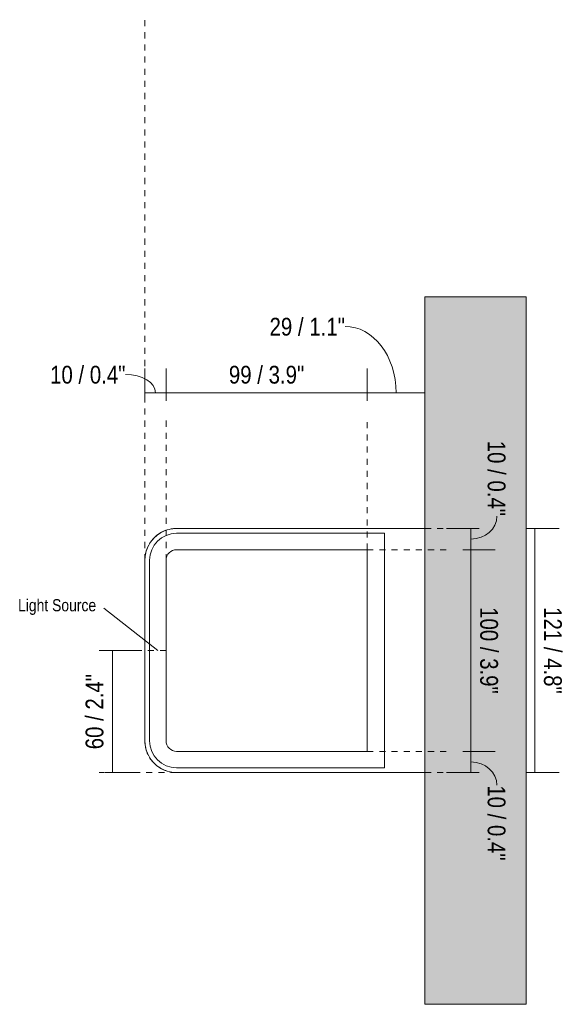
# Model space of a CAD drawing. Header units: millimetres. Extents: x -6754 to -5220, y 134 to 6891.
# Tile 2 of 2: x -6223 to -5954, y 6405 to 6891. Entities that reach past the tile are written whole.
import ezdxf

# ---------------------------------------------------------------- set-up
doc = ezdxf.new("R2010")
doc.units = ezdxf.units.MM
doc.linetypes.add('Dash', pattern=[6, 3, -3])
doc.linetypes.add('Hidden', pattern=[7.14375, 4.7625, -2.38125])
doc.layers.add('A-ANNO-DIMS', color=7, linetype='Dash', lineweight=9, true_color=0xd2d2d2)
for name, color, linetype, lineweight in [('A-ANNO-DIMS-4', 7, 'Continuous', 9), ('A-WALL', 7, 'Continuous', 9), ('E-LITE-EQPM', 7, 'Continuous', 20), ('G-ANNO-TEXT', 7, 'Continuous', 9)]:
    doc.layers.add(name, color=color, linetype=linetype, lineweight=lineweight)
doc.styles.add('Arial Narrow', font='ARIALN.TTF', dxfattribs={"height": 8.8})
doc.styles.add('Arial Narrow_1', font='ARIALN.TTF', dxfattribs={"height": 6})
doc.dimstyles.new('FARO_-_2_2mm_Arial_Narrow_mm_Inch_Left', dxfattribs={"dimscale": 304.8, "dimtxt": 9.006193, "dimasz": 0, "dimexe": 0.03937, "dimexo": 0.0625, "dimgap": 0.006562, "dimtad": 1, "dimdec": 0, "dimzin": 0, "dimdsep": 46, "dimtxsty": 'Arial Narrow', "dimblk1": 'NONE', "dimblk2": 'NONE', "dimsah": 1, "dimcen": 0.09, "dimadec": 0, "dimazin": 0, "dimtfac": 1, "dimtdec": 4, "dimtix": 1, "dimtmove": 0, "dimatfit": 3, "dimfxl": 0.013123, "dimfxlon": 1, "dimtvp": 1, "dimtolj": 1, "dimtzin": 0, "dimarcsym": 2})
doc.dimstyles.new('FARO_-_2_2mm_Arial_Narrow_mm_Inch_Left_1', dxfattribs={"dimscale": 304.8, "dimtxt": 9.006193, "dimasz": 0, "dimexe": 0.03937, "dimexo": 0.0625, "dimgap": 0.006562, "dimtad": 1, "dimdec": 0, "dimzin": 0, "dimdsep": 46, "dimtxsty": 'Arial Narrow', "dimblk1": 'NONE', "dimblk2": 'NONE', "dimsah": 1, "dimcen": 0.09, "dimadec": 0, "dimazin": 0, "dimtfac": 1, "dimtdec": 4, "dimtix": 1, "dimtmove": 1, "dimatfit": 3, "dimfxl": 0.013123, "dimfxlon": 1, "dimtvp": 1, "dimtolj": 1, "dimtzin": 0, "dimarcsym": 2})
doc.dimstyles.new('FARO_-_2_2mm_Arial_Narrow_mm_Inch_Left_2', dxfattribs={"dimscale": 304.8, "dimtxt": 9.006193, "dimasz": 0, "dimexe": 0.03937, "dimexo": 0.0625, "dimgap": 0.006562, "dimtad": 1, "dimdec": 0, "dimzin": 0, "dimdsep": 46, "dimtxsty": 'Arial Narrow', "dimblk1": 'NONE', "dimblk2": 'NONE', "dimsah": 1, "dimcen": 0.09, "dimadec": 0, "dimazin": 0, "dimtfac": 1, "dimtdec": 4, "dimtix": 1, "dimtmove": 0, "dimatfit": 3, "dimfxl": 0.013123, "dimfxlon": 1, "dimtvp": 1, "dimtolj": 1, "dimtzin": 0, "dimarcsym": 2})
doc.dimstyles.new('FARO_-_2_2mm_Arial_Narrow_mm_Inch_Right', dxfattribs={"dimscale": 304.8, "dimtxt": 9.006193, "dimasz": 0, "dimexe": 0.03937, "dimexo": 0.0625, "dimgap": 0.006562, "dimtad": 1, "dimdec": 0, "dimzin": 0, "dimdsep": 46, "dimtxsty": 'Arial Narrow', "dimblk1": 'NONE', "dimblk2": 'NONE', "dimsah": 1, "dimcen": 0.09, "dimadec": 0, "dimazin": 0, "dimtfac": 1, "dimtdec": 4, "dimtix": 1, "dimtmove": 1, "dimatfit": 3, "dimfxl": 0.013123, "dimfxlon": 1, "dimtvp": 1, "dimtolj": 1, "dimtzin": 0, "dimarcsym": 2})
doc.dimstyles.new('FARO_-_2_2mm_Arial_Narrow_mm_Inch_Right_1', dxfattribs={"dimscale": 304.8, "dimtxt": 9.006193, "dimasz": 0, "dimexe": 0.03937, "dimexo": 0.0625, "dimgap": 0.006562, "dimtad": 1, "dimdec": 0, "dimzin": 0, "dimdsep": 46, "dimtxsty": 'Arial Narrow', "dimblk1": 'NONE', "dimblk2": 'NONE', "dimsah": 1, "dimcen": 0.09, "dimadec": 0, "dimazin": 0, "dimtfac": 1, "dimtdec": 4, "dimtix": 1, "dimtmove": 0, "dimatfit": 3, "dimfxl": 0.013123, "dimfxlon": 1, "dimtvp": 1, "dimtolj": 1, "dimtzin": 0, "dimarcsym": 2})

# ---------------------------------------------------------------- blocks, each defined once
blk = doc.blocks.new('71272 - 71272 AXEL LED White wall lamp-554613-Planta_PDF')
at = {"layer": 'E-LITE-EQPM'}
for centre, start, end in [((-3391.63, 6624.17), 121.4903, 148.5097), ((-3391.63, 6624.17), 107.4911, 117.5089), ((-3391.63, 6624.17), 90, 103.5097), ((-3391.63, 6624.17), 152.4911, 162.5089), ((-3391.63, 6624.17), 166.4903, 180), ((-3391.63, 6534.82), 180, 193.5097), ((-3391.63, 6534.82), 197.4911, 207.5089), ((-3391.63, 6534.82), 211.4903, 238.5097), ((-3391.63, 6534.82), 242.4911, 252.5089), ((-3391.63, 6534.82), 256.4903, 270)]:
    blk.add_arc(centre, 15.67, start, end, dxfattribs=at)
blk = doc.blocks.new('DIMBLOCK2-Planta_PDF')
at = {"layer": 'A-ANNO-DIMS-4', "color": 251, "true_color": 0x5b5b5b, "transparency": 16777216}
for p, q in [((-6160.81, 6706.66), (-6160.81, 6718.91)), ((-6150.33, 6702.91), (-6150.33, 6718.91)), ((-6160.81, 6706.91), (-6150.33, 6706.91)), ((-6160.81, 6706.91), (-6160.81, 6702.91)), ((-6150.33, 6706.91), (-6150.33, 6702.91))]:
    blk.add_line(p, q, dxfattribs=at)
blk.add_ellipse((-6170.32, 6706.91), major_axis=(14.75, 0), ratio=0.62027, start_param=0, end_param=1.570796, dxfattribs=at)
at = {"layer": 'A-ANNO-DIMS-4', "color": 0, "transparency": 16777216, "insert": (-6207.63, 6720.28), "char_height": 8.8, "width": 44.7736, "attachment_point": 1, "line_spacing_factor": 0.974696, "style": 'Arial Narrow'}
blk.add_mtext('10 / 0.4"', dxfattribs=at)
blk = doc.blocks.new('_None')
blk = doc.blocks.new('DIMBLOCK3-Planta_PDF')
at = {"layer": 'A-ANNO-DIMS-4', "color": 251, "true_color": 0x5b5b5b, "transparency": 16777216}
for p, q in [((-6150.33, 6702.91), (-6150.33, 6718.91)), ((-6050.96, 6702.91), (-6050.96, 6718.91)), ((-6150.33, 6706.91), (-6050.96, 6706.91)), ((-6150.33, 6706.91), (-6150.33, 6702.91)), ((-6050.96, 6706.91), (-6050.96, 6702.91))]:
    blk.add_line(p, q, dxfattribs=at)
at = {"layer": 'A-ANNO-DIMS-4', "color": 0, "transparency": 16777216, "insert": (-6119.3, 6720.28), "char_height": 8.8, "width": 44.7736, "attachment_point": 1, "line_spacing_factor": 0.974696, "style": 'Arial Narrow'}
blk.add_mtext('99 / 3.9"', dxfattribs=at)
blk = doc.blocks.new('DIMBLOCK4-Planta_PDF')
at = {"layer": 'A-ANNO-DIMS-4', "color": 251, "true_color": 0x5b5b5b, "transparency": 16777216}
for p, q in [((-6050.96, 6702.91), (-6050.96, 6718.91)), ((-6022.46, 6706.66), (-6022.46, 6718.91)), ((-6050.96, 6706.91), (-6022.46, 6706.91)), ((-6050.96, 6706.91), (-6050.96, 6702.91)), ((-6022.46, 6706.91), (-6022.46, 6702.91))]:
    blk.add_line(p, q, dxfattribs=at)
blk.add_ellipse((-6061.9, 6706.91), major_axis=(0, 32.88), ratio=0.765965, start_param=4.712389, end_param=6.283185, dxfattribs=at)
at = {"layer": 'A-ANNO-DIMS-4', "color": 0, "transparency": 16777216, "insert": (-6099.21, 6744.01), "char_height": 8.8, "width": 44.7736, "attachment_point": 1, "line_spacing_factor": 0.974696, "style": 'Arial Narrow'}
blk.add_mtext('29 / 1.1"', dxfattribs=at)
blk = doc.blocks.new('DIMBLOCK5-Planta_PDF')
at = {"layer": 'A-ANNO-DIMS-4', "color": 251, "true_color": 0x5b5b5b, "transparency": 16777216}
for p, q in [((-6003.73, 6529.63), (-5987.73, 6529.63)), ((-5999.73, 6529.63), (-6003.73, 6529.63)), ((-5999.73, 6519.15), (-5999.73, 6529.63)), ((-5999.48, 6519.15), (-6011.73, 6519.15)), ((-5999.73, 6519.15), (-5995.73, 6519.15))]:
    blk.add_line(p, q, dxfattribs=at)
blk.add_ellipse((-5999.73, 6512.86), major_axis=(12.85, 0), ratio=0.897309, start_param=0, end_param=1.570796, dxfattribs=at)
at = {"layer": 'A-ANNO-DIMS-4', "color": 0, "transparency": 16777216, "insert": (-5982.66, 6512.86), "char_height": 8.8, "width": 44.7736, "attachment_point": 1, "rotation": 270, "line_spacing_factor": 0.974696, "style": 'Arial Narrow'}
blk.add_mtext('10 / 0.4"', dxfattribs=at)
blk = doc.blocks.new('DIMBLOCK6-Planta_PDF')
at = {"layer": 'A-ANNO-DIMS-4', "color": 251, "true_color": 0x5b5b5b, "transparency": 16777216}
for p, q in [((-6003.73, 6629.36), (-5987.73, 6629.36)), ((-5999.73, 6629.36), (-6003.73, 6629.36)), ((-5999.73, 6529.63), (-5999.73, 6629.36)), ((-6003.73, 6529.63), (-5987.73, 6529.63)), ((-5999.73, 6529.63), (-6003.73, 6529.63))]:
    blk.add_line(p, q, dxfattribs=at)
at = {"layer": 'A-ANNO-DIMS-4', "color": 0, "transparency": 16777216, "insert": (-5986.36, 6600.94), "char_height": 8.8, "width": 51.464, "attachment_point": 1, "rotation": 270, "line_spacing_factor": 0.974696, "style": 'Arial Narrow'}
blk.add_mtext('100 / 3.9"', dxfattribs=at)
blk = doc.blocks.new('DIMBLOCK7-Planta_PDF')
at = {"layer": 'A-ANNO-DIMS-4', "color": 251, "true_color": 0x5b5b5b, "transparency": 16777216}
for p, q in [((-5999.48, 6639.84), (-6011.73, 6639.84)), ((-5999.73, 6629.36), (-5999.73, 6639.84)), ((-5999.73, 6639.84), (-5995.73, 6639.84)), ((-6003.73, 6629.36), (-5987.73, 6629.36)), ((-5999.73, 6629.36), (-6003.73, 6629.36))]:
    blk.add_line(p, q, dxfattribs=at)
blk.add_ellipse((-5999.73, 6645.9), major_axis=(12.85, 0), ratio=0.879747, start_param=4.712389, end_param=6.283185, dxfattribs=at)
at = {"layer": 'A-ANNO-DIMS-4', "color": 0, "transparency": 16777216, "insert": (-5982.66, 6683.22), "char_height": 8.8, "width": 44.7736, "attachment_point": 1, "rotation": 270, "line_spacing_factor": 0.974696, "style": 'Arial Narrow'}
blk.add_mtext('10 / 0.4"', dxfattribs=at)
blk = doc.blocks.new('DIMBLOCK8-Planta_PDF')
at = {"layer": 'A-ANNO-DIMS-4', "color": 251, "true_color": 0x5b5b5b, "transparency": 16777216}
for p, q in [((-5972.21, 6639.84), (-5956.21, 6639.84)), ((-5968.21, 6639.84), (-5972.21, 6639.84)), ((-5968.21, 6519.15), (-5968.21, 6639.84)), ((-5972.21, 6519.15), (-5956.21, 6519.15)), ((-5968.21, 6519.15), (-5972.21, 6519.15))]:
    blk.add_line(p, q, dxfattribs=at)
at = {"layer": 'A-ANNO-DIMS-4', "color": 0, "transparency": 16777216, "insert": (-5954.84, 6600.94), "char_height": 8.8, "width": 51.464, "attachment_point": 1, "rotation": 270, "line_spacing_factor": 0.974696, "style": 'Arial Narrow'}
blk.add_mtext('121 / 4.8"', dxfattribs=at)
blk = doc.blocks.new('DIMBLOCK9-Planta_PDF')
at = {"layer": 'A-ANNO-DIMS-4', "color": 251, "linetype": 'Hidden', "true_color": 0x5b5b5b, "transparency": 16777216}
blk.add_line((-6176.74, 6579.5), (-6180.74, 6579.5), dxfattribs=at)
at = {"layer": 'A-ANNO-DIMS-4', "color": 251, "true_color": 0x5b5b5b, "transparency": 16777216}
for p, q in [((-6176.99, 6579.5), (-6164.74, 6579.5)), ((-6176.74, 6579.5), (-6176.74, 6519.15)), ((-6176.74, 6519.15), (-6180.74, 6519.15)), ((-6176.99, 6519.15), (-6164.74, 6519.15))]:
    blk.add_line(p, q, dxfattribs=at)
at = {"layer": 'A-ANNO-DIMS-4', "color": 0, "transparency": 16777216, "insert": (-6190.11, 6530.67), "char_height": 8.8, "width": 44.7736, "attachment_point": 1, "rotation": 90, "line_spacing_factor": 0.974696, "style": 'Arial Narrow'}
blk.add_mtext('60 / 2.4"', dxfattribs=at)

msp = doc.modelspace()

# ---------------------------------------------------------------- hatches: boundary and pattern name
at = {"layer": 'A-WALL', "true_color": 0xf7f7f7}
msp.add_hatch(color=7, dxfattribs=at).paths.add_polyline_path([(-5972.46, 6404.57), (-5972.46, 6754.42), (-6022.46, 6754.42), (-6022.46, 6404.57)], flags=0)

# ---------------------------------------------------------------- linework, layer by layer
at = {"layer": 'A-ANNO-DIMS'}
for p, q in [((-6160.81, 6624.17), (-6160.81, 6891.41)), ((-6150.33, 6624.17), (-6150.33, 6693.36)), ((-6050.96, 6629.36), (-6050.96, 6693.36)), ((-6022.46, 6639.84), (-5997.46, 6639.84)), ((-6050.96, 6629.36), (-6009.96, 6629.36)), ((-6150.33, 6579.5), (-6183.33, 6579.5)), ((-6050.96, 6529.63), (-6009.96, 6529.63)), ((-6145.14, 6519.15), (-6183.33, 6519.15)), ((-6022.46, 6519.15), (-5997.46, 6519.15))]:
    msp.add_line(p, q, dxfattribs=at)
at = {"layer": 'A-ANNO-DIMS', "color": 251, "linetype": 'Continuous', "true_color": 0x5b5b5b}
msp.add_line((-6154.33, 6579.5), (-6181.12, 6600.43), dxfattribs=at)
at = {"layer": 'A-WALL', "color": 253, "true_color": 0xaaaaaa}
for p, q in [((-6022.46, 6639.84), (-6022.46, 6754.42)), ((-6022.46, 6754.42), (-5972.46, 6754.42)), ((-5972.46, 6754.42), (-5972.46, 6404.57)), ((-6022.46, 6404.57), (-6022.46, 6519.15)), ((-6022.46, 6404.57), (-5972.46, 6404.57))]:
    msp.add_line(p, q, dxfattribs=at)
at = {"layer": 'E-LITE-EQPM'}
for p, q in [((-6022.46, 6639.84), (-6145.14, 6639.84)), ((-6042.46, 6637.5), (-6145.14, 6637.5)), ((-6042.46, 6521.5), (-6042.46, 6637.5)), ((-6022.46, 6519.15), (-6022.46, 6639.84)), ((-6145.14, 6629.36), (-6050.96, 6629.36)), ((-6050.96, 6629.36), (-6050.96, 6529.63)), ((-6160.81, 6624.17), (-6160.81, 6534.82)), ((-6158.46, 6624.17), (-6158.46, 6534.82)), ((-6150.33, 6534.82), (-6150.33, 6624.17)), ((-6050.96, 6529.63), (-6145.14, 6529.63)), ((-6145.14, 6521.5), (-6042.46, 6521.5)), ((-6145.14, 6519.15), (-6022.46, 6519.15))]:
    msp.add_line(p, q, dxfattribs=at)
for centre, radius, start, end in [((-6145.14, 6624.17), 15.67, 90, 180), ((-6145.14, 6624.17), 13.33, 90, 180), ((-6145.14, 6624.17), 5.19, 90, 180), ((-6145.14, 6534.82), 15.67, 180, 270), ((-6145.14, 6534.82), 13.33, 180, 270), ((-6145.14, 6534.82), 5.19, 180, 270)]:
    msp.add_arc(centre, radius, start, end, dxfattribs=at)

# ---------------------------------------------------------------- block references
msp.add_blockref('71272 - 71272 AXEL LED White wall lamp-554613-Planta_PDF', (-2753.5, 0), dxfattribs=at)

# ---------------------------------------------------------------- texts
at = {"layer": 'G-ANNO-TEXT', "color": 251, "true_color": 0x5b5b5b, "insert": (-6223.47, 6604.9), "char_height": 6, "width": 48.1013, "attachment_point": 1, "style": 'Arial Narrow_1'}
msp.add_mtext('Light Source', dxfattribs=at)

# ---------------------------------------------------------------- dimensions: what is measured, and where the dimension line sits
at = {"layer": 'A-ANNO-DIMS', "color": 251, "linetype": 'Continuous', "true_color": 0x5b5b5b}
for base, p1, p2, override, picture, middle in [((-6022.460528, 6706.90691815), (-6050.960528, 6702.90691815), (-6022.460528, 6702.90691815), {"dimpost": '<>', "dimfxl": 28.5}, 'DIMBLOCK4-Planta_PDF', (-6076.81997128, 6738.14562696)), ((-6150.33, 6706.91), (-6160.81, 6702.91), (-6150.33, 6702.91), {"dimpost": '<>', "dimfxl": 10.483935}, 'DIMBLOCK2-Planta_PDF', (-6185.24, 6714.41))]:
    dim = msp.add_linear_dim(base=base, p1=p1, p2=p2, dimstyle='FARO_-_2_2mm_Arial_Narrow_mm_Inch_Left_1', override=override, dxfattribs=at)
    dim.commit()
    dim.dimension.update_dxf_attribs({"geometry": picture, "text_midpoint": middle, "dimtype": 160})
dim = msp.add_linear_dim(base=(-6050.96, 6706.91), p1=(-6150.33, 6702.91), p2=(-6050.96, 6702.91), dimstyle='FARO_-_2_2mm_Arial_Narrow_mm_Inch_Left', override={"dimpost": '<>', "dimfxl": 99.365166}, dxfattribs=at)
dim.commit()
dim.dimension.update_dxf_attribs({"geometry": 'DIMBLOCK3-Planta_PDF', "text_midpoint": (-6100.64, 6714.6)})
for base, p1, p2, override, picture, middle in [((-5999.73, 6639.84), (-6003.73, 6629.36), (-5995.73, 6639.84), {"dimtad": 4, "dimpost": '<>', "dimfxl": 13.191767}, 'DIMBLOCK7-Planta_PDF', (-5988.52, 6660.83)), ((-5999.73, 6529.63), (-5995.73, 6519.15), (-6003.73, 6529.63), {"dimtad": 4, "dimpost": '<>', "dimfxl": 13.187604}, 'DIMBLOCK5-Planta_PDF', (-5988.52, 6490.47))]:
    dim = msp.add_linear_dim(base=base, p1=p1, p2=p2, angle=90, dimstyle='FARO_-_2_2mm_Arial_Narrow_mm_Inch_Right', override=override, dxfattribs=at)
    dim.commit()
    dim.dimension.update_dxf_attribs({"geometry": picture, "text_midpoint": middle, "dimtype": 160, "text_rotation": 90})
for base, p1, p2, dimstyle, override, picture, middle in [((-5968.21, 6639.84), (-5972.21, 6519.15), (-5972.21, 6639.84), 'FARO_-_2_2mm_Arial_Narrow_mm_Inch_Right_1', {"dimtad": 4, "dimpost": '<>', "dimfxl": 120.697441}, 'DIMBLOCK8-Planta_PDF', (-5960.52, 6579.5)), ((-5999.73, 6629.36), (-6003.73, 6529.63), (-6003.73, 6629.36), 'FARO_-_2_2mm_Arial_Narrow_mm_Inch_Right_1', {"dimtad": 4, "dimpost": '<>', "dimfxl": 99.724334}, 'DIMBLOCK6-Planta_PDF', (-5992.03, 6579.49)), ((-6176.74, 6519.15), (-6180.74, 6579.5), (-6180.74, 6519.15), 'FARO_-_2_2mm_Arial_Narrow_mm_Inch_Left_2', {"dimpost": '<>', "dimfxl": 60.34872}, 'DIMBLOCK9-Planta_PDF', (-6184.44, 6549.32))]:
    dim = msp.add_linear_dim(base=base, p1=p1, p2=p2, angle=90, dimstyle=dimstyle, override=override, dxfattribs=at)
    dim.commit()
    dim.dimension.update_dxf_attribs({"geometry": picture, "text_midpoint": middle})

doc.saveas('drawing.dxf')
